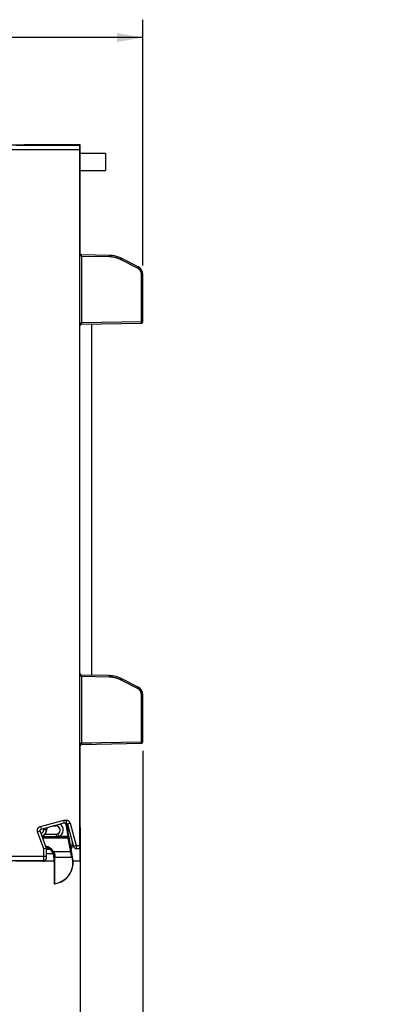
# Model space of a CAD drawing. Header units: inches. Extents: x 0 to 22, y 0 to 17.
# Tile 38 of 42: x 13 to 15.5, y 6.5 to 13.4. Entities that reach past the tile are written whole.
import ezdxf

# ---------------------------------------------------------------- set-up
doc = ezdxf.new("R2010")
doc.units = ezdxf.units.IN
doc.header["$LTSCALE"] = 1.21
doc.header["$MEASUREMENT"] = 0
doc.layers.get('0').update_dxf_attribs({"linetype": 'CONTINUOUS'})
doc.layers.add('DIMENSIONS', color=7, linetype='CONTINUOUS')
doc.styles.get("Standard").update_dxf_attribs({"font": 'txt', "width": 0.8})
doc.dimstyles.new('DIMSTYLE_1', dxfattribs={"dimtxt": 0.125, "dimasz": 0.18, "dimexe": 0.18, "dimexo": 0.0625, "dimgap": 0.09, "dimtad": 0, "dimtih": 1, "dimtoh": 1, "dimdec": 3, "dimzin": 4, "dimdsep": 46, "dimtxsty": 'STANDARD', "dimblk": '_FILLED', "dimblk1": '_FILLED', "dimblk2": '_FILLED', "dimcen": 0.09, "dimadec": 0, "dimazin": 0, "dimtp": 0.01, "dimtm": 0.01, "dimtfac": 1, "dimtdec": 3, "dimtofl": 0, "dimtmove": 0, "dimatfit": 3, "dimldrblk": '_FILLED', "dimfxl": 1, "dimtolj": 1, "dimtzin": 4, "dimarcsym": 0})

# ---------------------------------------------------------------- blocks, each defined once
blk = doc.blocks.new('_FILLED')
at = {"color": 0, "linetype": 'BYBLOCK'}
blk.add_solid([(0, 0), (-1, 0.174), (-1, -0.174)], dxfattribs=at)
blk = doc.blocks.new('*D2')
at = {"layer": 'DIMENSIONS', "color": 2, "linetype": 'CONTINUOUS'}
for p, q in [((8.3069, 9.4648), (8.3069, 13.3933)), ((13.8435, 11.6722), (13.8435, 13.3933)), ((8.3069, 13.2683), (10.3002, 13.2683)), ((13.8435, 13.2683), (11.8502, 13.2683))]:
    blk.add_line(p, q, dxfattribs=at)
at = {"layer": 'DIMENSIONS', "color": 2, "linetype": 'CONTINUOUS', "xscale": 0.18, "yscale": 0.18, "zscale": 0.18, "rotation": 180}
blk.add_blockref('_FILLED', (8.3069, 13.2683), dxfattribs=at)
at = {"layer": 'DIMENSIONS', "color": 2, "linetype": 'CONTINUOUS', "xscale": 0.18, "yscale": 0.18, "zscale": 0.18}
blk.add_blockref('_FILLED', (13.8435, 13.2683), dxfattribs=at)
at = {"layer": 'DIMENSIONS', "color": 2, "linetype": 'CONTINUOUS', "insert": (11.0752, 13.3308), "char_height": 0.125, "width": 1.425, "attachment_point": 2, "line_spacing_factor": 0.9}
blk.add_mtext('5.537{\\Ftxt.shx;\\W1.000000;\\H0.125000; }[140.63]', dxfattribs=at)
blk = doc.blocks.new('*D4')
at = {"layer": 'DIMENSIONS', "color": 2, "linetype": 'CONTINUOUS'}
for p, q in [((13.8435, 8.2753), (13.8435, 5.6263)), ((13.4055, 7.7384), (13.4055, 5.6263)), ((13.4055, 5.7513), (13.0455, 5.7513)), ((13.8435, 5.7513), (14.2318, 5.7513))]:
    blk.add_line(p, q, dxfattribs=at)
at = {"layer": 'DIMENSIONS', "color": 2, "linetype": 'CONTINUOUS', "xscale": 0.18, "yscale": 0.18, "zscale": 0.18}
blk.add_blockref('_FILLED', (13.4055, 5.7513), dxfattribs=at)
at = {"layer": 'DIMENSIONS', "color": 2, "linetype": 'CONTINUOUS', "xscale": 0.18, "yscale": 0.18, "zscale": 0.18, "rotation": 180}
blk.add_blockref('_FILLED', (13.8435, 5.7513), dxfattribs=at)
at = {"layer": 'DIMENSIONS', "color": 2, "linetype": 'CONTINUOUS', "insert": (14.2943, 5.8138), "char_height": 0.125, "width": 1.225, "attachment_point": 1, "line_spacing_factor": 0.9}
blk.add_mtext('.438{\\Ftxt.shx;\\W1.000000;\\H0.125000; }[11.13]', dxfattribs=at)

msp = doc.modelspace()

# ---------------------------------------------------------------- linework, layer by layer
at = {"color": 7, "linetype": 'CONTINUOUS'}
for p, q in [((10.2454, 12.5181), (13.0055, 12.5181)), ((13.4035, 12.4822), (12.9297, 12.4822)), ((13.4035, 12.5121), (12.9597, 12.5121)), ((13.0035, 12.5143), (13.0035, 12.5181)), ((13.0055, 12.5142), (13.0055, 12.5181)), ((13.4035, 12.514), (13.0134, 12.5141)), ((13.0154, 12.5171), (13.0154, 12.5141)), ((13.4055, 12.517), (13.0154, 12.5171)), ((13.4035, 7.5913), (13.4035, 12.514)), ((13.4055, 11.7507), (13.4055, 12.517)), ((13.583, 12.4563), (13.4055, 12.4563)), ((13.583, 12.4563), (13.583, 12.3382)), ((13.4055, 12.3382), (13.583, 12.3382)), ((13.4055, 12.2983), (13.4035, 12.2983)), ((13.4035, 12.2413), (13.4055, 12.2413)), ((13.4055, 11.7749), (13.4035, 11.7749)), ((13.4055, 11.7649), (13.4035, 11.7649)), ((13.4055, 11.7593), (13.4035, 11.7593)), ((13.609, 11.7433), (13.4134, 11.7467)), ((13.4135, 11.7367), (13.4134, 11.7467)), ((13.4135, 11.7367), (13.4135, 11.2724)), ((13.6089, 11.7333), (13.4135, 11.7367)), ((13.6089, 11.7333), (13.609, 11.7433)), ((13.6919, 11.7126), (13.6963, 11.7215)), ((13.8108, 11.6632), (13.6963, 11.7215)), ((13.8063, 11.6543), (13.6919, 11.7126)), ((13.8063, 11.6543), (13.8108, 11.6632)), ((13.8108, 11.6632), (13.8108, 11.6632)), ((13.8336, 11.6097), (13.8435, 11.6097)), ((13.8336, 11.2798), (13.8336, 11.6097)), ((13.8435, 11.2798), (13.8435, 11.6097)), ((13.4135, 11.2724), (13.4134, 11.2624)), ((13.4134, 11.2624), (13.8337, 11.2698)), ((13.4135, 11.2724), (13.8336, 11.2798)), ((13.4856, 8.8034), (13.4856, 11.2637)), ((13.8336, 11.2798), (13.8435, 11.2798)), ((13.8337, 11.2698), (13.8336, 11.2798)), ((13.609, 8.8013), (13.4134, 8.8047)), ((13.4135, 8.7947), (13.4134, 8.8047)), ((13.6089, 8.7913), (13.4135, 8.7947)), ((13.4135, 8.7947), (13.4135, 8.3304)), ((13.6089, 8.7913), (13.609, 8.8013)), ((13.6919, 8.7706), (13.6963, 8.7795)), ((13.8063, 8.7123), (13.6919, 8.7706)), ((13.8108, 8.7212), (13.6963, 8.7795)), ((13.8063, 8.7123), (13.8108, 8.7212)), ((13.8108, 8.7212), (13.8108, 8.7212)), ((13.8336, 8.6677), (13.8435, 8.6677)), ((13.8336, 8.3378), (13.8336, 8.6677)), ((13.8435, 8.3378), (13.8435, 8.6677)), ((13.4055, 7.5059), (13.4055, 8.3164)), ((13.4856, 8.32), (13.4107, 8.32)), ((13.4135, 8.3304), (13.4134, 8.3204)), ((13.4134, 8.3204), (13.8337, 8.3278)), ((13.4135, 8.3304), (13.8336, 8.3378)), ((13.4856, 8.3217), (13.4856, 8.32)), ((13.8336, 8.3378), (13.8435, 8.3378)), ((13.8337, 8.3278), (13.8336, 8.3378)), ((13.4035, 8.2663), (13.4055, 8.2663)), ((13.4035, 8.2563), (13.4055, 8.2563)), ((13.4035, 8.2508), (13.4055, 8.2508)), ((13.4035, 8.2408), (13.4055, 8.2408)), ((13.1277, 7.7464), (13.2903, 7.79)), ((13.2903, 7.79), (13.3057, 7.79)), ((13.2929, 7.77), (13.2903, 7.79)), ((13.3057, 7.79), (13.3057, 7.77)), ((13.4055, 7.8009), (13.4035, 7.8009)), ((13.4035, 7.7972), (13.4055, 7.7972)), ((13.1277, 7.7464), (13.1328, 7.7271)), ((13.1328, 7.7271), (13.2929, 7.77)), ((13.1499, 7.7244), (13.1499, 7.7317)), ((13.1499, 7.7244), (13.1709, 7.7244)), ((13.1699, 7.7244), (13.1699, 7.737)), ((13.1709, 7.7373), (13.1709, 7.7244)), ((13.2357, 7.7494), (13.2162, 7.7494)), ((13.2202, 7.7505), (13.2357, 7.7505)), ((13.2357, 7.7494), (13.2357, 7.7547)), ((13.2929, 7.77), (13.3057, 7.77)), ((13.3082, 7.7505), (13.3131, 7.7513)), ((13.3214, 7.6752), (13.3082, 7.7505)), ((13.3087, 7.7654), (13.3141, 7.7654)), ((13.3266, 7.6745), (13.3131, 7.7513)), ((13.3346, 7.7679), (13.3153, 7.7626)), ((13.3153, 7.7626), (13.358, 7.606)), ((13.3196, 7.7467), (13.3196, 7.7142)), ((13.3204, 7.7097), (13.3204, 7.7438)), ((13.3346, 7.7679), (13.3773, 7.6113)), ((13.4035, 7.7672), (13.4055, 7.7672)), ((13.1072, 7.7073), (13.126, 7.7141)), ((13.1498, 7.5889), (13.1072, 7.7073)), ((13.1698, 7.5924), (13.126, 7.7141)), ((13.2357, 7.6741), (13.1404, 7.6741)), ((13.3232, 7.6702), (13.1418, 7.6702)), ((13.3219, 7.6686), (13.1424, 7.6686)), ((13.3219, 7.6636), (13.1442, 7.6636)), ((13.2357, 7.69), (13.1573, 7.69)), ((13.1583, 7.6911), (13.2357, 7.6911)), ((13.2357, 7.6911), (13.2357, 7.6741)), ((13.2579, 7.6752), (13.249, 7.6931)), ((13.3214, 7.6752), (13.2579, 7.6752)), ((13.3264, 7.676), (13.3214, 7.6752)), ((13.3214, 7.6752), (13.323, 7.6708)), ((13.3232, 7.6702), (13.3219, 7.6686)), ((13.3219, 7.6636), (13.3219, 7.6686)), ((13.3268, 7.6645), (13.3219, 7.6636)), ((13.3387, 7.5683), (13.3219, 7.6636)), ((13.323, 7.6708), (13.3232, 7.6702)), ((13.3269, 7.6728), (13.3266, 7.6745)), ((13.3281, 7.666), (13.3268, 7.6645)), ((13.3436, 7.5691), (13.3268, 7.6645)), ((13.3272, 7.6712), (13.3269, 7.6728)), ((13.3275, 7.6698), (13.3272, 7.6712)), ((13.3277, 7.6686), (13.3275, 7.6698)), ((13.3279, 7.668), (13.3277, 7.6686)), ((13.328, 7.6675), (13.3279, 7.668)), ((13.3543, 7.5183), (13.328, 7.6674)), ((13.3281, 7.666), (13.328, 7.6674)), ((13.1698, 7.5924), (13.1498, 7.5889)), ((13.1498, 7.5374), (13.1498, 7.5889)), ((13.1698, 7.5349), (13.1698, 7.5924)), ((13.1929, 7.5872), (13.1698, 7.5872)), ((13.1698, 7.5864), (13.1939, 7.5864)), ((13.337, 7.6164), (13.3504, 7.6164)), ((13.3504, 7.6164), (13.3504, 7.6339)), ((13.3773, 7.6113), (13.358, 7.606)), ((13.3773, 7.6113), (13.4035, 7.6113)), ((13.3773, 7.6113), (13.3773, 7.5913)), ((13.3773, 7.5913), (13.4035, 7.5913)), ((12.8985, 7.5374), (13.1698, 7.5374)), ((13.1496, 7.5074), (13.1498, 7.5374)), ((13.1584, 7.5078), (13.1638, 7.5132)), ((13.1697, 7.5287), (13.1698, 7.5296)), ((13.1697, 7.5282), (13.1697, 7.5287)), ((13.1697, 7.5278), (13.1697, 7.5282)), ((13.1697, 7.5274), (13.1697, 7.5278)), ((13.1698, 7.5564), (13.2161, 7.5564)), ((13.1698, 7.5326), (13.1698, 7.5349)), ((13.1698, 7.5307), (13.1698, 7.5326)), ((13.1698, 7.5296), (13.1698, 7.5307)), ((13.2177, 7.5683), (13.2134, 7.5658)), ((13.3387, 7.5683), (13.2177, 7.5683)), ((13.2236, 7.5283), (13.2215, 7.5283)), ((13.2215, 7.5283), (13.2215, 7.498)), ((13.2236, 7.5283), (13.224, 7.5233)), ((13.224, 7.5233), (13.2241, 7.5233)), ((13.2241, 7.5233), (13.2241, 7.3516)), ((13.2286, 7.5327), (13.229, 7.5283)), ((13.3457, 7.5283), (13.2291, 7.5283)), ((13.3387, 7.5683), (13.3436, 7.5691)), ((13.3507, 7.5241), (13.3508, 7.5241)), ((13.3518, 7.5179), (13.3507, 7.5241)), ((13.3518, 7.5179), (13.3543, 7.5183)), ((12.8985, 7.5074), (13.1496, 7.5074)), ((13.1442, 7.502), (12.9541, 7.502)), ((13.1442, 7.502), (13.1496, 7.5074)), ((13.1561, 7.5059), (13.2215, 7.5059)), ((13.2215, 7.498), (13.2217, 7.498)), ((13.2217, 7.498), (13.2218, 7.497)), ((13.2218, 7.4972), (13.2218, 7.4972)), ((13.2218, 7.497), (13.2218, 7.4969)), ((13.2218, 7.4969), (13.2218, 7.4968)), ((13.2218, 7.4968), (13.2218, 7.4966)), ((13.2218, 7.4966), (13.2218, 7.4964)), ((13.2218, 7.4964), (13.2218, 7.4962)), ((13.2218, 7.4962), (13.2218, 7.4957)), ((13.2218, 7.4957), (13.2219, 7.4952)), ((13.2219, 7.4952), (13.2219, 7.4943)), ((13.2219, 7.4943), (13.2219, 7.4933)), ((13.2219, 7.4933), (13.222, 7.4916)), ((13.222, 7.4916), (13.222, 7.49)), ((13.222, 7.49), (13.222, 7.4878)), ((13.222, 7.4878), (13.222, 7.4852)), ((13.222, 7.4852), (13.2221, 7.483)), ((13.2221, 7.483), (13.2221, 7.4804)), ((13.2221, 7.4804), (13.2221, 7.4775)), ((13.2221, 7.4775), (13.2221, 7.4741)), ((13.2221, 7.4741), (13.2221, 7.3493)), ((13.355, 7.4748), (13.355, 7.475)), ((13.3559, 7.5059), (13.4055, 7.5059)), ((13.3559, 7.4867), (13.356, 7.4879)), ((13.356, 7.489), (13.3561, 7.4899)), ((13.356, 7.4879), (13.356, 7.489)), ((13.3561, 7.4923), (13.3562, 7.4965)), ((13.3561, 7.4912), (13.3561, 7.4923)), ((13.3561, 7.4899), (13.3561, 7.4912)), ((13.3562, 7.4972), (13.3563, 7.4982)), ((13.3562, 7.497), (13.3562, 7.4971)), ((13.3562, 7.4968), (13.3562, 7.497)), ((13.3562, 7.4965), (13.3562, 7.4968)), ((13.3563, 7.4982), (13.3564, 7.4982))]:
    msp.add_line(p, q, dxfattribs=at)
for points in [[(13.126, 7.7141), (13.1259, 7.7145), (13.1257, 7.7151), (13.1256, 7.7157), (13.1255, 7.7163), (13.1254, 7.7169), (13.1254, 7.7175), (13.1254, 7.7181), (13.1255, 7.7187), (13.1256, 7.7193), (13.1257, 7.7198), (13.1259, 7.7204), (13.1261, 7.721), (13.1263, 7.7215), (13.1266, 7.7221), (13.1268, 7.7226), (13.1272, 7.7231), (13.1275, 7.7236), (13.1279, 7.724), (13.1283, 7.7245), (13.1287, 7.7249), (13.1292, 7.7253), (13.1297, 7.7256), (13.1302, 7.7259), (13.1307, 7.7262), (13.1312, 7.7265), (13.1318, 7.7267), (13.1323, 7.7269), (13.1328, 7.7271)], [(13.3057, 7.77), (13.3062, 7.77), (13.3068, 7.7699), (13.3074, 7.7698), (13.3079, 7.7697), (13.3085, 7.7696), (13.3091, 7.7694), (13.3097, 7.7692), (13.3102, 7.7689), (13.3107, 7.7686), (13.3112, 7.7683), (13.3117, 7.7679), (13.3122, 7.7676), (13.3126, 7.7672), (13.313, 7.7667), (13.3134, 7.7663), (13.3138, 7.7658), (13.3141, 7.7653), (13.3144, 7.7648), (13.3147, 7.7642), (13.3149, 7.7637), (13.3151, 7.7631), (13.3153, 7.7626)], [(13.1638, 7.5132), (13.1639, 7.5134), (13.1643, 7.5138), (13.1647, 7.5142), (13.1651, 7.5147), (13.1654, 7.5151), (13.1657, 7.5155), (13.1661, 7.5159), (13.1663, 7.5164), (13.1666, 7.5168), (13.1669, 7.5172), (13.1671, 7.5177), (13.1674, 7.5181), (13.1676, 7.5185), (13.1678, 7.5189), (13.168, 7.5193), (13.1681, 7.5198), (13.1683, 7.5202), (13.1685, 7.5206), (13.1686, 7.521), (13.1687, 7.5213), (13.1688, 7.5217), (13.1689, 7.5221), (13.169, 7.5225), (13.1691, 7.5228), (13.1692, 7.5231), (13.1693, 7.5235), (13.1693, 7.5238), (13.1694, 7.5241), (13.1694, 7.5244), (13.1695, 7.5247), (13.1695, 7.5249), (13.1695, 7.5251), (13.1696, 7.5253), (13.1696, 7.5255), (13.1696, 7.5257), (13.1696, 7.5259), (13.1696, 7.5261), (13.1696, 7.5263), (13.1697, 7.5265), (13.1697, 7.5266), (13.1697, 7.5268), (13.1697, 7.527), (13.1697, 7.5274)], [(13.2218, 7.4972), (13.2218, 7.4972), (13.2218, 7.4971), (13.2218, 7.4971), (13.2218, 7.4971), (13.2218, 7.497)], [(13.3546, 7.4724), (13.3548, 7.4734), (13.3549, 7.4747), (13.3551, 7.4759), (13.3552, 7.4772), (13.3553, 7.4783), (13.3554, 7.4794), (13.3555, 7.4803), (13.3556, 7.4813), (13.3557, 7.4822), (13.3557, 7.4831), (13.3558, 7.4839), (13.3558, 7.4846), (13.3559, 7.4854), (13.3559, 7.4867)], [(13.3562, 7.4971), (13.3562, 7.4972), (13.3562, 7.4972), (13.3562, 7.4973), (13.3562, 7.4973), (13.3562, 7.4973), (13.3562, 7.4973), (13.3562, 7.4973)]]:
    msp.add_lwpolyline(points, dxfattribs=at)
for centre, radius, start, end in [((13.4135, 11.7567), 0.01, 180, 269), ((13.6055, 11.5433), 0.2, 63, 89), ((13.7835, 11.6097), 0.06, 0, 62.98557), ((13.4135, 11.2524), 0.01, 91, 180), ((13.8335, 11.2798), 0.01, 271, 360), ((13.4135, 8.8147), 0.01, 180, 269), ((13.6055, 8.6013), 0.2, 63, 89), ((13.7835, 8.6677), 0.06, 0, 62.98557), ((13.4135, 8.3104), 0.01, 91, 180), ((13.8335, 8.3378), 0.01, 271, 360), ((13.3057, 7.76), 0.03, 15.25347, 90.00159), ((13.1205, 7.7244), 0.0293, 293.0066, 360), ((13.1205, 7.7244), 0.0493, 291.70599, 360), ((13.1205, 7.7244), 0.0503, 291.66893, 360), ((13.2357, 7.7203), 0.0302, 296.14361, 90), ((13.2357, 7.7203), 0.0292, 270, 90), ((13.2357, 7.7203), 0.0502, 296.14361, 56.42278), ((13.2561, 7.7413), 0.0529, 10, 32.87285), ((13.2561, 7.7413), 0.0579, 10, 29.70026), ((13.2357, 7.7202), 0.0302, 270.03439, 296.19496), ((13.3219, 7.6636), 0.005, 10.01681, 89.98319), ((13.3232, 7.6652), 0.005, 10.01681, 89.98319), ((13.3233, 7.6665), 0.00479, 10.83648, 11.6052), ((13.1465, 7.5283), 0.0817, 29.33281, 77.51184), ((13.1465, 7.5283), 0.0767, 29.33019, 75.11864), ((13.1465, 7.5283), 0.075, 0, 74.23606), ((13.3773, 7.6113), 0.02, 195.25512, 270), ((13.1497, 7.5274), 0.02, 269.98015, 314.99832), ((13.229, 7.5233), 0.005, 90.00499, 180.00499), ((13.2065, 7.4923), 0.1475, 279.09897, 10), ((13.3458, 7.5233), 0.005, 9.9925, 89.99603), ((13.2065, 7.4923), 0.15, 2.2734, 10), ((13.1442, 7.522), 0.02, 270.0024, 315.00275), ((13.2265, 7.498), 0.005, 180.0001, 198.86608), ((13.2267, 7.498), 0.005, 179.99993, 192.31558), ((13.2065, 7.4923), 0.1494, 278.18313, 352.342), ((13.187, 7.4949), 0.1691, 352.34636, 352.75707), ((13.1914, 7.4943), 0.1647, 352.88584, 353.20768), ((13.1929, 7.4941), 0.1632, 352.76013, 352.88574), ((13.1897, 7.4945), 0.1664, 353.2811, 354.90757), ((13.3514, 7.498), 0.005, 343.08761, 2.2734), ((13.3513, 7.498), 0.005, 349.87879, 2.27466), ((12.9367, 7.5966), 0.3777, 319.09039, 319.54909), ((13.2271, 7.3493), 0.005, 180.02899, 278.15414), ((13.2291, 7.3516), 0.005, 179.99473, 279.10424), ((12.9342, 7.6075), 0.3943, 318.12808, 318.57636)]:
    msp.add_arc(centre, radius, start, end, dxfattribs=at)
for centre, major_axis, ratio, start_param, end_param in [((13.0135, 12.5143), (0.01, 0), 0.017455, 3.141593, 4.694936), ((13.0155, 12.5173), (0.01, 0), 0.017455, -3.141593, -1.58825), ((13.2291, 7.5233), (0.005, 0), 0.999848, 7.853982, 9.424778), ((13.3457, 7.5233), (0.005, 0), 0.999843, 6.457691, 7.853982)]:
    msp.add_ellipse(centre, major_axis=major_axis, ratio=ratio, start_param=start_param, end_param=end_param, dxfattribs=at)
for points, knots in [([(13.4135, 11.7367), (13.4133, 11.7367), (13.413, 11.7367), (13.4126, 11.7368), (13.4122, 11.7368), (13.4118, 11.737), (13.4115, 11.7371), (13.4111, 11.7373), (13.4108, 11.7375), (13.4104, 11.7377), (13.4101, 11.7379), (13.4097, 11.7382), (13.4092, 11.7387), (13.4087, 11.7392), (13.4082, 11.7398), (13.4077, 11.7404), (13.4073, 11.741), (13.4069, 11.7417), (13.4064, 11.7426), (13.406, 11.7435), (13.4056, 11.7444), (13.4053, 11.7453), (13.4049, 11.7465), (13.4045, 11.7479), (13.4042, 11.7494), (13.404, 11.7508), (13.4038, 11.7523), (13.4036, 11.7542), (13.4035, 11.7557), (13.4035, 11.7567)], [0, 0, 0, 0, 0.016996, 0.033958, 0.050863, 0.067692, 0.084431, 0.101075, 0.117619, 0.134066, 0.15042, 0.166684, 0.198962, 0.230958, 0.262715, 0.294274, 0.325664, 0.356913, 0.388043, 0.449998, 0.480862, 0.51166, 0.573085, 0.634339, 0.695459, 0.75648, 0.817426, 0.878318, 1, 1, 1, 1]), ([(13.6919, 11.7126), (13.6903, 11.7134), (13.6871, 11.715), (13.6822, 11.7172), (13.6772, 11.7193), (13.6722, 11.7213), (13.6671, 11.7231), (13.6603, 11.7253), (13.6516, 11.7278), (13.6428, 11.7297), (13.6358, 11.7309), (13.6304, 11.7317), (13.6251, 11.7323), (13.6197, 11.7328), (13.6143, 11.7331), (13.6107, 11.7332), (13.6089, 11.7333)], [0, 0, 0, 0, 0.062502, 0.125004, 0.187505, 0.250007, 0.312509, 0.37501, 0.500001, 0.624991, 0.687493, 0.749994, 0.812496, 0.874997, 0.937499, 1, 1, 1, 1]), ([(13.8336, 11.6097), (13.8336, 11.61), (13.8336, 11.6106), (13.8336, 11.6114), (13.8336, 11.6123), (13.8335, 11.6132), (13.8334, 11.614), (13.8334, 11.6149), (13.8333, 11.6157), (13.8331, 11.6169), (13.8329, 11.6183), (13.8326, 11.62), (13.8322, 11.6216), (13.8316, 11.6239), (13.8307, 11.6266), (13.8297, 11.6292), (13.8287, 11.6313), (13.8277, 11.6334), (13.8263, 11.6359), (13.8244, 11.6387), (13.8223, 11.6415), (13.82, 11.6441), (13.8176, 11.6465), (13.8154, 11.6483), (13.8136, 11.6497), (13.8122, 11.6508), (13.811, 11.6516), (13.8101, 11.6522), (13.8093, 11.6526), (13.8086, 11.6531), (13.8076, 11.6536), (13.8068, 11.654), (13.8063, 11.6543)], [0, 0, 0, 0, 0.015626, 0.031253, 0.046881, 0.062507, 0.078134, 0.093761, 0.109388, 0.125014, 0.156267, 0.187519, 0.218772, 0.250024, 0.31252, 0.375015, 0.406267, 0.437519, 0.500015, 0.56251, 0.625005, 0.687499, 0.749994, 0.812488, 0.84374, 0.874991, 0.906243, 0.921869, 0.937496, 0.953122, 0.968749, 1, 1, 1, 1]), ([(13.4035, 11.2524), (13.4035, 11.2534), (13.4036, 11.2549), (13.4038, 11.2568), (13.404, 11.2583), (13.4042, 11.2597), (13.4045, 11.2612), (13.4049, 11.2626), (13.4054, 11.264), (13.4058, 11.2652), (13.4062, 11.2661), (13.4066, 11.2668), (13.4069, 11.2674), (13.4072, 11.268), (13.4075, 11.2684), (13.4077, 11.2687), (13.4079, 11.269), (13.4082, 11.2693), (13.4084, 11.2696), (13.4087, 11.27), (13.4092, 11.2705), (13.4098, 11.271), (13.4103, 11.2714), (13.4108, 11.2717), (13.4111, 11.2718), (13.4115, 11.272), (13.4118, 11.2721), (13.412, 11.2722), (13.4122, 11.2723), (13.4124, 11.2723), (13.4127, 11.2724), (13.413, 11.2724), (13.4133, 11.2724), (13.4135, 11.2724)], [0, 0, 0, 0, 0.12168, 0.182573, 0.243518, 0.304538, 0.365658, 0.42691, 0.488337, 0.549989, 0.580929, 0.611955, 0.643083, 0.674333, 0.69001, 0.705725, 0.721483, 0.737287, 0.75314, 0.769048, 0.801044, 0.833321, 0.865929, 0.882376, 0.89892, 0.915564, 0.932303, 0.940708, 0.949134, 0.95758, 0.966043, 0.983004, 1, 1, 1, 1]), ([(13.4135, 8.7947), (13.4133, 8.7947), (13.413, 8.7947), (13.4126, 8.7948), (13.4122, 8.7948), (13.4118, 8.795), (13.4115, 8.7951), (13.4111, 8.7953), (13.4108, 8.7955), (13.4104, 8.7957), (13.4101, 8.7959), (13.4097, 8.7962), (13.4092, 8.7967), (13.4087, 8.7972), (13.4082, 8.7978), (13.4077, 8.7984), (13.4073, 8.799), (13.4069, 8.7997), (13.4064, 8.8006), (13.406, 8.8015), (13.4056, 8.8024), (13.4053, 8.8033), (13.4049, 8.8045), (13.4045, 8.8059), (13.4042, 8.8074), (13.404, 8.8088), (13.4038, 8.8103), (13.4036, 8.8122), (13.4035, 8.8137), (13.4035, 8.8147)], [0, 0, 0, 0, 0.016996, 0.033958, 0.050863, 0.067692, 0.084431, 0.101075, 0.117619, 0.134066, 0.15042, 0.166684, 0.198962, 0.230958, 0.262715, 0.294274, 0.325664, 0.356913, 0.388043, 0.449998, 0.480862, 0.51166, 0.573085, 0.634339, 0.695459, 0.75648, 0.817426, 0.878318, 1, 1, 1, 1]), ([(13.6919, 8.7706), (13.6903, 8.7714), (13.6871, 8.773), (13.6822, 8.7752), (13.6772, 8.7773), (13.6722, 8.7793), (13.6671, 8.7811), (13.6603, 8.7833), (13.6516, 8.7858), (13.6428, 8.7877), (13.6358, 8.7889), (13.6304, 8.7897), (13.6251, 8.7903), (13.6197, 8.7908), (13.6143, 8.7911), (13.6107, 8.7912), (13.6089, 8.7913)], [0, 0, 0, 0, 0.062502, 0.125004, 0.187505, 0.250007, 0.312509, 0.37501, 0.500001, 0.624991, 0.687493, 0.749994, 0.812496, 0.874997, 0.937499, 1, 1, 1, 1]), ([(13.8336, 8.6677), (13.8336, 8.668), (13.8336, 8.6686), (13.8336, 8.6694), (13.8336, 8.6703), (13.8335, 8.6712), (13.8334, 8.672), (13.8334, 8.6729), (13.8333, 8.6737), (13.8331, 8.6749), (13.8329, 8.6763), (13.8326, 8.678), (13.8322, 8.6796), (13.8316, 8.6819), (13.8307, 8.6846), (13.8297, 8.6872), (13.8287, 8.6893), (13.8277, 8.6914), (13.8263, 8.6939), (13.8244, 8.6967), (13.8223, 8.6995), (13.82, 8.7021), (13.8176, 8.7045), (13.8154, 8.7063), (13.8136, 8.7077), (13.8122, 8.7088), (13.811, 8.7096), (13.8101, 8.7102), (13.8093, 8.7106), (13.8086, 8.7111), (13.8076, 8.7116), (13.8068, 8.712), (13.8063, 8.7123)], [0, 0, 0, 0, 0.015626, 0.031253, 0.046881, 0.062507, 0.078134, 0.093761, 0.109388, 0.125014, 0.156267, 0.187519, 0.218772, 0.250024, 0.31252, 0.375015, 0.406267, 0.437519, 0.500015, 0.56251, 0.625005, 0.687499, 0.749994, 0.812488, 0.84374, 0.874991, 0.906243, 0.921869, 0.937496, 0.953122, 0.968749, 1, 1, 1, 1]), ([(13.4035, 8.3104), (13.4035, 8.3114), (13.4036, 8.3129), (13.4038, 8.3148), (13.404, 8.3163), (13.4042, 8.3177), (13.4045, 8.3192), (13.4049, 8.3206), (13.4054, 8.322), (13.4058, 8.3232), (13.4062, 8.3241), (13.4066, 8.3248), (13.4069, 8.3254), (13.4072, 8.326), (13.4075, 8.3264), (13.4077, 8.3267), (13.4079, 8.327), (13.4082, 8.3273), (13.4084, 8.3276), (13.4087, 8.328), (13.4092, 8.3285), (13.4098, 8.329), (13.4103, 8.3294), (13.4108, 8.3297), (13.4111, 8.3298), (13.4115, 8.33), (13.4118, 8.3301), (13.412, 8.3302), (13.4122, 8.3303), (13.4124, 8.3303), (13.4127, 8.3304), (13.413, 8.3304), (13.4133, 8.3304), (13.4135, 8.3304)], [0, 0, 0, 0, 0.12168, 0.182573, 0.243518, 0.304538, 0.365658, 0.42691, 0.488337, 0.549989, 0.580929, 0.611955, 0.643083, 0.674333, 0.69001, 0.705725, 0.721483, 0.737287, 0.75314, 0.769048, 0.801044, 0.833321, 0.865929, 0.882376, 0.89892, 0.915564, 0.932303, 0.940708, 0.949134, 0.95758, 0.966043, 0.983004, 1, 1, 1, 1]), ([(13.1072, 7.7073), (13.1071, 7.7075), (13.1069, 7.708), (13.1067, 7.7087), (13.1065, 7.7095), (13.1063, 7.7102), (13.1061, 7.711), (13.106, 7.7118), (13.1058, 7.7125), (13.1057, 7.7135), (13.1055, 7.7148), (13.1054, 7.7164), (13.1054, 7.7179), (13.1055, 7.7195), (13.1056, 7.721), (13.1058, 7.7226), (13.1062, 7.7241), (13.1065, 7.7256), (13.107, 7.7271), (13.1075, 7.7285), (13.1081, 7.7299), (13.1088, 7.7313), (13.1096, 7.7327), (13.1104, 7.734), (13.1113, 7.7353), (13.1122, 7.7365), (13.1133, 7.7377), (13.1147, 7.7392), (13.1166, 7.7409), (13.1187, 7.7424), (13.1205, 7.7435), (13.1216, 7.7441), (13.1226, 7.7445), (13.1233, 7.7449), (13.124, 7.7452), (13.1247, 7.7455), (13.1254, 7.7457), (13.1262, 7.746), (13.1269, 7.7462), (13.1274, 7.7463), (13.1277, 7.7464)], [0, 0, 0, 0, 0.015626, 0.031253, 0.04688, 0.062506, 0.078133, 0.09376, 0.109386, 0.125013, 0.156264, 0.187514, 0.218765, 0.250016, 0.281266, 0.312517, 0.343768, 0.375018, 0.406269, 0.437519, 0.46877, 0.500021, 0.531271, 0.562522, 0.593773, 0.625023, 0.656274, 0.687525, 0.750005, 0.812486, 0.843736, 0.874987, 0.890614, 0.90624, 0.921867, 0.937494, 0.95312, 0.968747, 0.984374, 1, 1, 1, 1]), ([(13.2579, 7.6752), (13.2569, 7.6751), (13.2551, 7.6749), (13.2523, 7.6747), (13.2496, 7.6745), (13.2468, 7.6744), (13.244, 7.6743), (13.2413, 7.6742), (13.2385, 7.6742), (13.2366, 7.6741), (13.2357, 7.6741)], [0, 0, 0, 0, 0.125002, 0.250002, 0.375001, 0.499999, 0.624998, 0.749998, 0.874999, 1, 1, 1, 1]), ([(13.328, 7.6675), (13.3279, 7.6676), (13.3279, 7.6677), (13.3279, 7.6679), (13.3278, 7.668), (13.3277, 7.6683), (13.3276, 7.6686), (13.3274, 7.6689), (13.3271, 7.6692), (13.3269, 7.6695), (13.3266, 7.6697), (13.3262, 7.67), (13.3259, 7.6702), (13.3256, 7.6704), (13.3253, 7.6705), (13.3252, 7.6705), (13.325, 7.6706), (13.3248, 7.6707), (13.3245, 7.6707), (13.3243, 7.6708), (13.3242, 7.6708), (13.324, 7.6708), (13.3239, 7.6708), (13.3238, 7.6708), (13.3238, 7.6708), (13.3237, 7.6708), (13.3236, 7.6708), (13.3235, 7.6708), (13.3234, 7.6708), (13.3234, 7.6708), (13.3233, 7.6708), (13.3232, 7.6709), (13.3231, 7.6709), (13.323, 7.6708)], [0, 0, 0, 0, 0.029101, 0.058226, 0.087403, 0.116646, 0.175388, 0.234602, 0.2944, 0.354874, 0.416093, 0.478102, 0.540917, 0.604533, 0.63664, 0.668933, 0.701404, 0.734048, 0.766853, 0.79979, 0.832874, 0.849483, 0.866116, 0.882741, 0.891044, 0.899341, 0.91594, 0.932596, 0.94096, 0.949358, 0.966236, 0.983143, 1, 1, 1, 1]), ([(13.3423, 7.5862), (13.3429, 7.5874), (13.3442, 7.5897), (13.3458, 7.5933), (13.3472, 7.597), (13.3482, 7.6001), (13.3488, 7.6027), (13.3494, 7.6053), (13.3499, 7.6085), (13.3503, 7.6118), (13.3504, 7.6144), (13.3504, 7.6157), (13.3504, 7.6164)], [0, 0, 0, 0, 0.124996, 0.249992, 0.374988, 0.499983, 0.562489, 0.624996, 0.749992, 0.874987, 0.937494, 1, 1, 1, 1]), ([(13.2134, 7.5658), (13.2136, 7.5654), (13.2141, 7.5645), (13.2151, 7.5627), (13.2162, 7.5604), (13.2174, 7.5577), (13.2185, 7.5549), (13.2194, 7.5521), (13.2203, 7.5494), (13.221, 7.5468), (13.2217, 7.5442), (13.2222, 7.5417), (13.2226, 7.5394), (13.2229, 7.5371), (13.2232, 7.535), (13.2233, 7.5331), (13.2235, 7.5313), (13.2236, 7.5297), (13.2236, 7.5287), (13.2236, 7.5283)], [0, 0, 0, 0, 0.038863, 0.077691, 0.155082, 0.231835, 0.307568, 0.381876, 0.454323, 0.524499, 0.592007, 0.656459, 0.717544, 0.774981, 0.828507, 0.87793, 0.92308, 0.963799, 1, 1, 1, 1]), ([(13.2177, 7.5683), (13.218, 7.5679), (13.2184, 7.5673), (13.2188, 7.5664), (13.2193, 7.5656), (13.2199, 7.5646), (13.2206, 7.5633), (13.2212, 7.5621), (13.2221, 7.5604), (13.2228, 7.5587), (13.2235, 7.557), (13.224, 7.5557), (13.2245, 7.5544), (13.2251, 7.5527), (13.2256, 7.5511), (13.2261, 7.5494), (13.2264, 7.5482), (13.2267, 7.547), (13.2271, 7.5454), (13.2275, 7.5436), (13.2278, 7.5414), (13.2281, 7.5394), (13.2283, 7.5375), (13.2284, 7.536), (13.2285, 7.5349), (13.2286, 7.5341), (13.2286, 7.5334), (13.2286, 7.5329), (13.2286, 7.5327)], [0, 0, 0, 0, 0.038015, 0.057016, 0.076005, 0.113939, 0.151785, 0.189509, 0.227074, 0.301556, 0.33839, 0.374891, 0.41101, 0.446698, 0.516579, 0.550676, 0.584143, 0.616934, 0.649, 0.710779, 0.769145, 0.823788, 0.87443, 0.920824, 0.942358, 0.962748, 0.981969, 1, 1, 1, 1]), ([(13.2286, 7.5327), (13.2285, 7.5327), (13.2281, 7.5327), (13.2277, 7.5326), (13.2272, 7.5325), (13.2267, 7.5324), (13.2263, 7.5322), (13.2259, 7.532), (13.2255, 7.5317), (13.2251, 7.5314), (13.2248, 7.5311), (13.2245, 7.5307), (13.2242, 7.5304), (13.224, 7.53), (13.2238, 7.5296), (13.2237, 7.5291), (13.2236, 7.5287), (13.2236, 7.5284), (13.2236, 7.5283)], [0, 0, 0, 0, 0.065951, 0.131811, 0.197451, 0.262749, 0.327595, 0.391894, 0.455568, 0.518563, 0.580848, 0.64242, 0.703301, 0.763543, 0.823224, 0.882443, 0.941323, 1, 1, 1, 1]), ([(13.3459, 7.5283), (13.3459, 7.5283), (13.3459, 7.5283), (13.3459, 7.5284), (13.3459, 7.5284), (13.3459, 7.5284), (13.3459, 7.5285), (13.3459, 7.5287), (13.3459, 7.5288), (13.3458, 7.529), (13.3458, 7.5292), (13.3458, 7.5294), (13.3458, 7.5296), (13.3457, 7.53), (13.3457, 7.5305), (13.3456, 7.5311), (13.3454, 7.5319), (13.3453, 7.5327), (13.3452, 7.5336), (13.345, 7.5346), (13.3448, 7.5357), (13.3446, 7.5369), (13.3443, 7.5385), (13.3439, 7.5408), (13.3434, 7.5437), (13.3428, 7.5468), (13.3422, 7.5501), (13.3416, 7.5535), (13.3409, 7.5571), (13.3402, 7.5608), (13.3394, 7.5645), (13.3389, 7.567), (13.3387, 7.5683)], [0, 0, 0, 0, 0.000583, 0.001303, 0.002161, 0.00316, 0.005583, 0.008578, 0.012143, 0.01628, 0.020987, 0.02626, 0.032098, 0.038497, 0.052961, 0.069618, 0.088425, 0.109336, 0.132295, 0.157246, 0.184126, 0.212866, 0.243396, 0.30952, 0.381851, 0.459698, 0.542331, 0.628989, 0.718889, 0.811232, 0.905208, 1, 1, 1, 1]), ([(13.3508, 7.5241), (13.3508, 7.5241), (13.3508, 7.5241), (13.3508, 7.5241), (13.3508, 7.5241), (13.3508, 7.5241), (13.3508, 7.5242), (13.3508, 7.5242), (13.3508, 7.5242), (13.3508, 7.5242), (13.3508, 7.5243), (13.3508, 7.5243), (13.3508, 7.5244), (13.3508, 7.5244), (13.3508, 7.5245), (13.3508, 7.5246), (13.3508, 7.5247), (13.3508, 7.5248), (13.3508, 7.525), (13.3507, 7.5253), (13.3507, 7.5255), (13.3507, 7.5258), (13.3506, 7.5262), (13.3505, 7.5268), (13.3504, 7.5276), (13.3503, 7.5285), (13.3502, 7.5295), (13.35, 7.5306), (13.3498, 7.5318), (13.3496, 7.5331), (13.3494, 7.5345), (13.3492, 7.5359), (13.3489, 7.538), (13.3484, 7.5408), (13.3479, 7.5443), (13.3472, 7.5481), (13.3466, 7.5521), (13.3459, 7.5562), (13.3451, 7.5605), (13.3444, 7.5648), (13.3439, 7.5677), (13.3436, 7.5691)], [0, 0, 0, 0, 0.000106, 0.00022, 0.000352, 0.00051, 0.000698, 0.000919, 0.001462, 0.002147, 0.002978, 0.003956, 0.005083, 0.00636, 0.007787, 0.009364, 0.011091, 0.014998, 0.019506, 0.024613, 0.030315, 0.036607, 0.043486, 0.058987, 0.076782, 0.096825, 0.119056, 0.143418, 0.169852, 0.198291, 0.228658, 0.26087, 0.294851, 0.36777, 0.446673, 0.530791, 0.619295, 0.711346, 0.806071, 0.902588, 1, 1, 1, 1]), ([(13.3458, 7.5283), (13.3458, 7.5283), (13.3458, 7.5283), (13.3458, 7.5283), (13.3458, 7.5283), (13.3458, 7.5283), (13.3459, 7.5283), (13.3459, 7.5283)], [0, 0, 0, 0, 0.087564, 0.176923, 0.382904, 0.65214, 1, 1, 1, 1]), ([(13.2218, 7.497), (13.2218, 7.4969), (13.2218, 7.4967), (13.2218, 7.4962), (13.2219, 7.4955), (13.2219, 7.4946), (13.2219, 7.4935), (13.2219, 7.4923), (13.222, 7.4905), (13.222, 7.4879), (13.2221, 7.4845), (13.2221, 7.4808), (13.2221, 7.4777), (13.2221, 7.475), (13.2221, 7.4737), (13.2221, 7.473)], [0, 0, 0, 0, 0.012607, 0.026803, 0.059882, 0.099018, 0.143944, 0.194396, 0.250047, 0.375453, 0.516948, 0.67088, 0.833292, 0.916377, 1, 1, 1, 1]), ([(13.3555, 7.4798), (13.3556, 7.4808), (13.3557, 7.4827), (13.3559, 7.4855), (13.356, 7.4882), (13.3561, 7.4906), (13.3561, 7.4924), (13.3562, 7.4937), (13.3562, 7.4946), (13.3562, 7.4954), (13.3562, 7.4961), (13.3562, 7.4967), (13.3562, 7.497), (13.3562, 7.4972)], [0, 0, 0, 0, 0.171569, 0.334548, 0.486461, 0.624843, 0.747415, 0.802082, 0.852002, 0.896961, 0.936747, 0.971148, 1, 1, 1, 1])]:
    msp.add_open_spline(points, degree=3, knots=knots, dxfattribs=at)
msp.add_open_spline([(13.3555, 7.4797), (13.3555, 7.4798), (13.3555, 7.4798), (13.3555, 7.4798)], degree=3, dxfattribs=at)

# ---------------------------------------------------------------- dimensions: what is measured, and where the dimension line sits
at = {"layer": 'DIMENSIONS', "color": 2, "linetype": 'CONTINUOUS'}
dim = msp.add_linear_dim(base=(8.3069, 13.2683), p1=(13.8435, 11.6722), p2=(8.3069, 9.4648), angle=180, dimstyle='DIMSTYLE_1', dxfattribs=at)
dim.commit()
dim.dimension.update_dxf_attribs({"geometry": '*D2', "text_midpoint": (10.9252, 13.2683), "dimtype": 160})
dim = msp.add_linear_dim(base=(13.8435, 5.7513), p1=(13.4055, 7.7384), p2=(13.8435, 8.2753), dimstyle='DIMSTYLE_1', dxfattribs=at)
dim.commit()
dim.dimension.update_dxf_attribs({"geometry": '*D4', "text_midpoint": (14.9068, 5.7513), "dimtype": 160})

doc.saveas('drawing.dxf')
